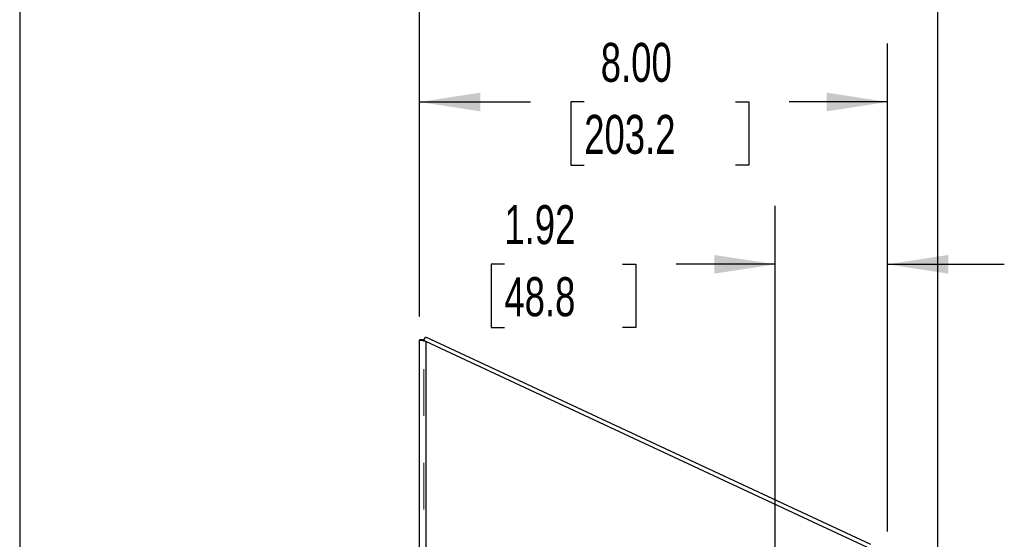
# Model space of a CAD drawing. Header units: inches. Extents: x 0.2 to 10.8, y 0.2 to 8.2.
# Tile 25 of 58: x 0.2 to 2.4, y 5.2 to 6.3. Entities that reach past the tile are written whole.
import ezdxf

# ---------------------------------------------------------------- set-up
doc = ezdxf.new("R2010")
doc.units = ezdxf.units.IN
doc.header["$MEASUREMENT"] = 0
doc.linetypes.add('HIDDEN', pattern=[0.075, 0.05, -0.025])
doc.layers.add('DIMENSIONS', color=140, linetype='Continuous')
doc.layers.add('TEXT', color=140, linetype='Continuous')
doc.styles.add('SLDTEXTSTYLE0', font='TXT', dxfattribs={"width": 0.7})
doc.dimstyles.new('SLDDIMSTYLE0', dxfattribs={"dimtxt": 0.084961, "dimasz": 0.13, "dimexe": 0, "dimexo": 0.0625, "dimgap": 0.02124, "dimtad": 0, "dimtih": 1, "dimtoh": 1, "dimlfac": 8, "dimrnd": 1e-09, "dimzin": 12, "dimdsep": 46, "dimtxsty": 'SLDTEXTSTYLE0', "dimsah": 1, "dimcen": 0.09, "dimadec": 0, "dimazin": 3, "dimtfac": 1, "dimtofl": 0, "dimtmove": 0, "dimatfit": 3, "dimfxl": 0, "dimfrac": 2, "dimtolj": 1, "dimtzin": 12, "dimarcsym": 0})
doc.dimstyles.new('SLDDIMSTYLE1', dxfattribs={"dimtxt": 0.084961, "dimasz": 0.13, "dimexe": 0, "dimexo": 0.0625, "dimgap": 0.02124, "dimtad": 0, "dimtih": 1, "dimtoh": 1, "dimlfac": 8, "dimrnd": 1e-09, "dimzin": 12, "dimdsep": 46, "dimtxsty": 'SLDTEXTSTYLE0', "dimsah": 1, "dimcen": 0.09, "dimadec": 0, "dimazin": 3, "dimtfac": 1, "dimtmove": 0, "dimatfit": 0, "dimfxl": 0, "dimfrac": 2, "dimtolj": 1, "dimtzin": 12, "dimarcsym": 0})
doc.dimstyles.new('SLDDIMSTYLE2', dxfattribs={"dimtxt": 0.084961, "dimasz": 0.13, "dimexe": 0, "dimexo": 0.0625, "dimgap": 0.02124, "dimtad": 0, "dimtih": 1, "dimtoh": 1, "dimlfac": 8, "dimrnd": 1e-09, "dimzin": 4, "dimdsep": 46, "dimtxsty": 'SLDTEXTSTYLE0', "dimsah": 1, "dimcen": 0.09, "dimadec": 0, "dimazin": 1, "dimtfac": 1, "dimtofl": 0, "dimtmove": 0, "dimatfit": 3, "dimfxl": 0, "dimfrac": 2, "dimtolj": 1, "dimtzin": 12, "dimarcsym": 0})

# ---------------------------------------------------------------- blocks, each defined once
blk = doc.blocks.new('_D_5')
at = {"layer": 'DIMENSIONS'}
for p, q in [((1.8648, 4.5672), (1.8648, 5.8748)), ((2.1049, 5.1786), (2.1049, 5.8748)), ((1.2861, 5.7498), (1.2576, 5.7498)), ((1.2576, 5.7498), (1.2576, 5.6148)), ((1.5386, 5.7498), (1.5671, 5.7498)), ((1.5671, 5.7498), (1.5671, 5.6148)), ((1.8648, 5.7498), (1.6537, 5.7498)), ((2.1049, 5.7498), (2.3549, 5.7498)), ((1.2576, 5.6148), (1.2861, 5.6148)), ((1.5671, 5.6148), (1.5386, 5.6148))]:
    blk.add_line(p, q, dxfattribs=at)
for points in [[(1.8648, 5.7498), (1.7348, 5.7698), (1.7348, 5.7298)], [(2.1049, 5.7498), (2.2349, 5.7298), (2.2349, 5.7698)]]:
    blk.add_solid(points, dxfattribs=at)
at = {"layer": 'DIMENSIONS', "char_height": 0.08333, "attachment_point": 1, "style": 'SLDTEXTSTYLE0'}
for s, insert in [('1.92', (1.2861, 5.8763)), ('48.8', (1.2861, 5.7222))]:
    blk.add_mtext(s, dxfattribs=dict(at, insert=insert))
blk = doc.blocks.new('_D_6')
at = {"layer": 'DIMENSIONS'}
for p, q in [((1.1049, 5.6382), (1.1049, 6.2219)), ((2.1049, 5.1786), (2.1049, 6.2219)), ((1.1049, 6.0969), (1.3417, 6.0969)), ((1.4568, 6.0969), (1.4283, 6.0969)), ((1.4283, 6.0969), (1.4283, 5.9619)), ((1.78, 6.0969), (1.8085, 6.0969)), ((1.8085, 6.0969), (1.8085, 5.9619)), ((2.1049, 6.0969), (1.8951, 6.0969)), ((1.4283, 5.9619), (1.4568, 5.9619)), ((1.8085, 5.9619), (1.78, 5.9619))]:
    blk.add_line(p, q, dxfattribs=at)
for points in [[(1.1049, 6.0969), (1.2349, 6.0769), (1.2349, 6.1169)], [(2.1049, 6.0969), (1.9749, 6.1169), (1.9749, 6.0769)]]:
    blk.add_solid(points, dxfattribs=at)
at = {"layer": 'DIMENSIONS', "char_height": 0.08333, "attachment_point": 1, "style": 'SLDTEXTSTYLE0'}
for s, insert in [('8.00', (1.4922, 6.2233)), ('203.2', (1.4568, 6.0693))]:
    blk.add_mtext(s, dxfattribs=dict(at, insert=insert))
blk = doc.blocks.new('_D_7')
at = {"layer": 'DIMENSIONS'}
for p, q in [((1.1049, 5.6382), (1.1049, 6.586)), ((2.2125, 5.122), (2.2125, 6.586)), ((1.1049, 6.461), (1.3417, 6.461)), ((1.4568, 6.461), (1.4283, 6.461)), ((1.4283, 6.461), (1.4283, 6.326)), ((1.78, 6.461), (1.8085, 6.461)), ((1.8085, 6.461), (1.8085, 6.326)), ((2.2125, 6.461), (1.8951, 6.461)), ((1.4283, 6.326), (1.4568, 6.326)), ((1.8085, 6.326), (1.78, 6.326))]:
    blk.add_line(p, q, dxfattribs=at)
for points in [[(1.1049, 6.461), (1.2349, 6.441), (1.2349, 6.481)], [(2.2125, 6.461), (2.0825, 6.481), (2.0825, 6.441)]]:
    blk.add_solid(points, dxfattribs=at)
at = {"layer": 'DIMENSIONS', "char_height": 0.08333, "attachment_point": 1, "style": 'SLDTEXTSTYLE0'}
for s, insert in [('8.86', (1.4922, 6.5875)), ('225.1', (1.4568, 6.4334))]:
    blk.add_mtext(s, dxfattribs=dict(at, insert=insert))

msp = doc.modelspace()

# ---------------------------------------------------------------- linework, layer by layer
at = {"color": 7, "linetype": 'Continuous', "lineweight": 25}
for p, q in [((1.11389, 5.588156), (1.10489, 5.588156)), ((1.10489, 5.588156), (1.10489, 5.587281)), ((1.10489, 3.225509), (1.10489, 5.587281)), ((1.11389, 5.587281), (1.10489, 5.587281)), ((1.11517, 5.586726), (1.110533, 5.586726)), ((1.11389, 5.588156), (1.11389, 5.587281)), ((1.113933, 5.586819), (1.117693, 5.594883)), ((1.117693, 5.594883), (2.068773, 5.151387)), ((1.11839, 5.584628), (1.11839, 3.225509)), ((2.062776, 5.144253), (1.11839, 5.584628))]:
    msp.add_line(p, q, dxfattribs=at)
at = {"color": 7, "linetype": 'HIDDEN', "lineweight": 18}
for p, q in [((1.11389, 3.225509), (1.11389, 5.587281)), ((1.11389, 5.586726), (1.113933, 5.586819)), ((1.11389, 5.586726), (1.11839, 5.584628)), ((1.115771, 5.586726), (1.11517, 5.586726)), ((1.11839, 5.584628), (1.11839, 3.225509))]:
    msp.add_line(p, q, dxfattribs=at)
at = {"color": 7, "linetype": 'Continuous', "lineweight": 25}
for points, knots in [([(1.110533, 5.586726), (1.108796, 5.586819), (1.10736, 5.586911), (1.105406, 5.587096), (1.10489, 5.587189), (1.10489, 5.587281)], [0, 0, 0, 0, 0.5, 0.5, 1, 1, 1, 1]), ([(1.11839, 5.584628), (1.116992, 5.584977), (1.115595, 5.585327), (1.112934, 5.586027), (1.11167, 5.586376), (1.110533, 5.586726)], [0, 0, 0, 0, 0.5, 0.5, 1, 1, 1, 1]), ([(1.114074, 5.587121), (1.114054, 5.587128), (1.113904, 5.587181), (1.113896, 5.587235), (1.11389, 5.587281)], [0, 0, 0, 0, 0.13460992, 1, 1, 1, 1])]:
    msp.add_open_spline(points, degree=3, knots=knots, dxfattribs=at)
at = {"color": 7, "linetype": 'HIDDEN', "lineweight": 18}
msp.add_open_spline([(1.115771, 5.586726), (1.115497, 5.586772), (1.114949, 5.586865), (1.114368, 5.586996), (1.114166, 5.587082), (1.114074, 5.587121)], degree=3, knots=[0, 0, 0, 0, 0.35156139, 0.7031231, 1, 1, 1, 1], dxfattribs=at)
msp.add_open_spline([(1.115771, 5.586726), (1.116529, 5.586027), (1.117458, 5.585327), (1.11839, 5.584628)], degree=3, dxfattribs=at)
at = {"layer": 'TEXT'}
msp.add_line((0.25, 8.25), (0.25, 0.25), dxfattribs=at)

# ---------------------------------------------------------------- dimensions: what is measured, and where the dimension line sits
at = {"layer": 'DIMENSIONS'}
for base, p1, p2, dimstyle, picture, middle in [((2.212531, 6.461025), (1.10489, 5.588156), (2.212531, 5.072033), 'SLDDIMSTYLE0', '_D_7', (1.618423, 6.461025)), ((2.10489, 6.096893), (1.10489, 5.588156), (2.10489, 5.128634), 'SLDDIMSTYLE2', '_D_6', (1.618423, 6.096893)), ((2.10489, 5.749844), (1.864807, 4.517197), (2.10489, 5.128634), 'SLDDIMSTYLE1', '_D_5', (1.412326, 5.749844))]:
    dim = msp.add_linear_dim(base=base, p1=p1, p2=p2, angle=0, dimstyle=dimstyle, dxfattribs=at)
    dim.commit()
    dim.dimension.update_dxf_attribs({"geometry": picture, "text_midpoint": middle, "dimtype": 160})

doc.saveas('drawing.dxf')
